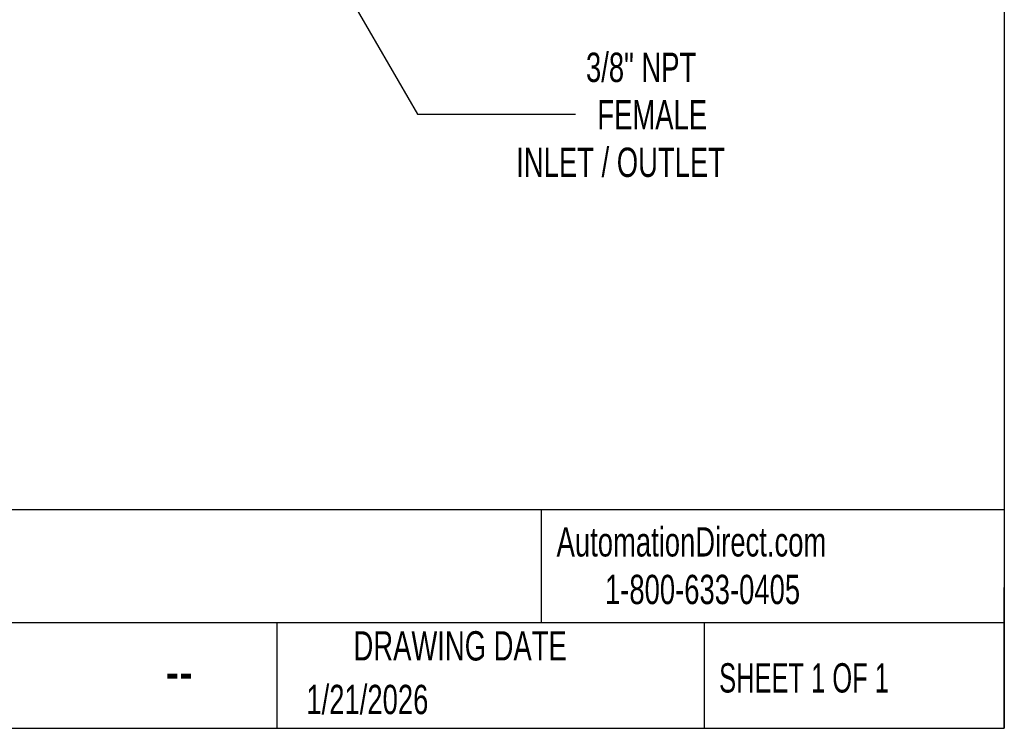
# Model space of a CAD drawing. Header units: inches. Extents: x 0.5 to 21.5, y 0.5 to 16.5.
# Tile 10 of 20: x 15.9 to 21.5, y 0.5 to 4.5. Entities that reach past the tile are written whole.
import ezdxf

# ---------------------------------------------------------------- set-up
doc = ezdxf.new("R2010")
doc.units = ezdxf.units.IN
doc.header["$LTSCALE"] = 2
doc.header["$MEASUREMENT"] = 0
doc.linetypes.add('SLD-Solid', pattern=[0])
doc.layers.add('DIMENSIONS', color=140, linetype='SLD-Solid', lineweight=25)
doc.layers.add('TEXT', color=140, linetype='SLD-Solid', lineweight=25)
doc.styles.add('SLDTEXTSTYLE0', font='TXT', dxfattribs={"width": 0.7})
doc.styles.add('SLDTEXTSTYLE1', font='TXT', dxfattribs={"width": 0.65})
doc.dimstyles.new('SLDDIMSTYLE2', dxfattribs={"dimtxt": 0.169922, "dimasz": 0.26, "dimexe": 0, "dimexo": 0.0625, "dimgap": 0.04248, "dimtad": 0, "dimtih": 1, "dimtoh": 1, "dimrnd": 1e-09, "dimzin": 12, "dimdsep": 46, "dimtxsty": 'SLDTEXTSTYLE0', "dimsah": 1, "dimcen": 0, "dimadec": 0, "dimazin": 3, "dimtfac": 1, "dimtofl": 0, "dimtmove": 0, "dimatfit": 3, "dimfxl": 0, "dimfrac": 2, "dimtolj": 1, "dimtzin": 12, "dimarcsym": 0})

# ---------------------------------------------------------------- blocks, each defined once
blk = doc.blocks.new('_D_6')
at = {"layer": 'DIMENSIONS'}
for p, q in [((17.6036, 4.9573), (18.1603, 3.993)), ((18.1603, 3.993), (19.0592, 3.993))]:
    blk.add_line(p, q, dxfattribs=at)
blk.add_solid([(17.6036, 4.9573), (17.6989, 4.7122), (17.7682, 4.7522)], dxfattribs=at)
at = {"layer": 'DIMENSIONS', "attachment_point": 1, "style": 'SLDTEXTSTYLE0'}
for s, insert, char_height in [('3/8" NPT', (19.1196, 4.3429), 0.16667), ('FEMALE', (19.1842, 4.0728), 0.16667), ('INLET / OUTLET', (18.7228, 3.8028), 0.166667)]:
    blk.add_mtext(s, dxfattribs=dict(at, insert=insert, char_height=char_height))

msp = doc.modelspace()

# ---------------------------------------------------------------- linework, layer by layer
at = {"layer": 'TEXT'}
for p, q in [((21.5, 16.5), (21.5, 0.5)), ((21.5, 1.7422), (0.5, 1.7422)), ((18.8642, 1.7422), (18.8642, 1.1)), ((21.5, 0.5), (21.5, 1.3)), ((21.5, 1.1), (0.5, 1.1)), ((17.3595, 1.1), (17.3595, 0.5)), ((19.7912, 1.1), (19.7912, 0.5)), ((0.5, 0.5), (21.5, 0.5))]:
    msp.add_line(p, q, dxfattribs=at)

# ---------------------------------------------------------------- texts
for s, insert, char_height, attachment_point, style in [('AutomationDirect.com', (18.9524, 1.6438), 0.166667, 1, 'SLDTEXTSTYLE0'), ('1-800-633-0405', (19.2277, 1.373), 0.166667, 1, 'SLDTEXTSTYLE0'), ('DRAWING DATE', (18.4036, 1.0523), 0.166667, 2, 'SLDTEXTSTYLE0'), ('SHEET 1 OF 1', (19.8773, 0.8702), 0.166667, 1, 'SLDTEXTSTYLE1'), ('--', (16.7266, 0.9508), 0.25, 1, 'SLDTEXTSTYLE0'), ('1/21/2026', (17.5286, 0.7473), 0.16667, 1, 'SLDTEXTSTYLE0')]:
    msp.add_mtext(s, dxfattribs=dict(at, insert=insert, char_height=char_height, attachment_point=attachment_point, style=style))

# ---------------------------------------------------------------- dimensions: what is measured, and where the dimension line sits
at = {"layer": 'DIMENSIONS'}
dim = msp.add_diameter_dim_2p(p1=(17.3145, 5.4579), p2=(17.6036, 4.9573), text='3/8" NPT\\PFEMALE\\PINLET / OUTLET', dimstyle='SLDDIMSTYLE2', override={"dimpost": '<>'}, dxfattribs=at)
dim.commit()
dim.dimension.update_dxf_attribs({"geometry": '_D_6', "text_midpoint": (19.62, 3.993), "dimtype": 163})

doc.saveas('drawing.dxf')
